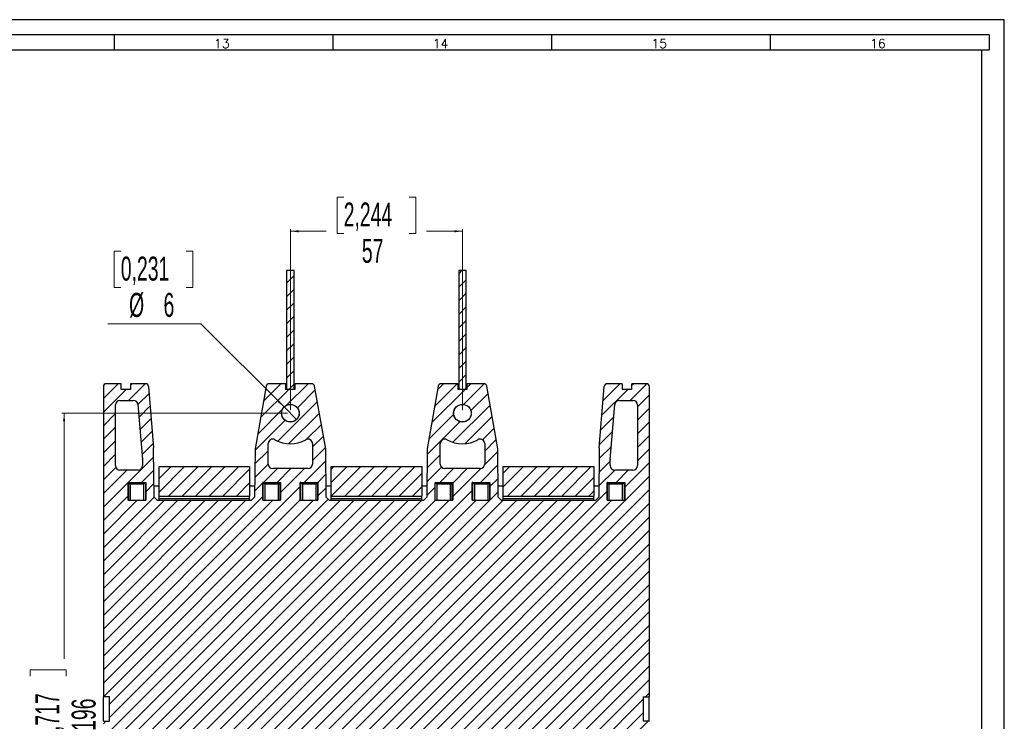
# Model space of a CAD drawing. Header units: millimetres. Extents: x 0 to 1189, y 0 to 841.
# Tile 21 of 21: x 863 to 1189, y 609 to 841. Entities that reach past the tile are written whole.
import ezdxf

# ---------------------------------------------------------------- set-up
doc = ezdxf.new("R2010")
doc.units = ezdxf.units.MM
doc.layers.add('FORMATO', color=7, linetype='Continuous')
doc.styles.add('SLDTEXTSTYLE0', font='ROMANS')
doc.styles.add('SLDTEXTSTYLE1', font='TXT', dxfattribs={"width": 0.605})
doc.dimstyles.new('SLDDIMSTYLE0', dxfattribs={"dimtxt": 7.704956, "dimasz": 2.7, "dimexe": 0, "dimexo": 0.0625, "dimgap": 1.926239, "dimtad": 0, "dimdec": 0, "dimrnd": 1e-09, "dimzin": 12, "dimdsep": 46, "dimtxsty": 'SLDTEXTSTYLE1', "dimsah": 1, "dimcen": 0.09, "dimadec": 0, "dimazin": 3, "dimtfac": 1, "dimtdec": 3, "dimtofl": 0, "dimtmove": 0, "dimatfit": 3, "dimfxl": 0, "dimfrac": 2, "dimtolj": 1, "dimtzin": 12, "dimarcsym": 0})
doc.dimstyles.new('SLDDIMSTYLE3', dxfattribs={"dimtxt": 7.704956, "dimasz": 2.7, "dimexe": 0, "dimexo": 0.0625, "dimgap": 1.926239, "dimtad": 0, "dimtih": 1, "dimtoh": 1, "dimdec": 0, "dimrnd": 1e-09, "dimzin": 12, "dimdsep": 46, "dimtxsty": 'SLDTEXTSTYLE1', "dimblk1": 'NONE', "dimsah": 1, "dimcen": 0, "dimadec": 0, "dimazin": 3, "dimtfac": 1, "dimtdec": 3, "dimtmove": 0, "dimatfit": 3, "dimldrblk": 'NONE', "dimfxl": 0, "dimfrac": 2, "dimtolj": 1, "dimtzin": 12, "dimarcsym": 0})

# ---------------------------------------------------------------- blocks, each defined once
blk = doc.blocks.new('_D_9')
at = {"color": 7, "linetype": 'Continuous', "lineweight": 18}
for p, q in [((970.2, 782.2), (968.02, 782.2)), ((968.02, 782.2), (968.02, 770.2)), ((991.89, 782.2), (994.06, 782.2)), ((994.06, 782.2), (994.06, 770.2)), ((952.54, 711.64), (952.54, 771.66)), ((952.54, 770.91), (964.41, 770.91)), ((968.02, 770.2), (970.2, 770.2)), ((994.06, 770.2), (991.89, 770.2)), ((1009.54, 770.91), (997.68, 770.91)), ((1009.54, 711.64), (1009.54, 771.66))]:
    blk.add_line(p, q, dxfattribs=at)
for points in [[(952.54, 770.91), (955.24, 770.56), (955.24, 771.26)], [(1009.54, 770.91), (1006.84, 771.26), (1006.84, 770.56)]]:
    blk.add_solid(points, dxfattribs=at)
at = {"color": 7, "linetype": 'Continuous', "lineweight": 18, "char_height": 7.937, "attachment_point": 1, "style": 'SLDTEXTSTYLE1'}
for s, insert in [('2,244', (970.2, 780.44)), ('57', (976.22, 768.4))]:
    blk.add_mtext(s, dxfattribs=dict(at, insert=insert))
blk = doc.blocks.new('_D_10')
at = {"color": 7, "linetype": 'Continuous', "lineweight": 18}
for p, q in [((951.54, 710.64), (876.85, 710.64)), ((877.6, 710.64), (877.6, 629.28)), ((866.31, 623.49), (866.31, 625.66)), ((866.31, 625.66), (878.3, 625.66)), ((878.3, 625.66), (878.3, 623.49)), ((866.31, 601.79), (866.31, 599.62)), ((878.3, 599.62), (878.3, 601.79)), ((866.31, 599.62), (878.3, 599.62)), ((877.6, 514.64), (877.6, 596)), ((951.54, 514.64), (876.85, 514.64))]:
    blk.add_line(p, q, dxfattribs=at)
for points in [[(877.6, 710.64), (877.25, 707.94), (877.95, 707.94)], [(877.6, 514.64), (877.95, 517.34), (877.25, 517.34)]]:
    blk.add_solid(points, dxfattribs=at)
at = {"color": 7, "linetype": 'Continuous', "lineweight": 18, "char_height": 7.937, "attachment_point": 1, "rotation": 90, "style": 'SLDTEXTSTYLE1'}
for s, insert in [('7,717', (868.07, 601.79)), ('196', (880.1, 605.41))]:
    blk.add_mtext(s, dxfattribs=dict(at, insert=insert))
blk = doc.blocks.new('_D_11')
at = {"color": 7, "linetype": 'Continuous', "lineweight": 18}
for p, q in [((896.38, 764.28), (894.21, 764.28)), ((894.21, 764.28), (894.21, 752.29)), ((918.08, 764.28), (920.25, 764.28)), ((920.25, 764.28), (920.25, 752.29)), ((894.21, 752.29), (896.38, 752.29)), ((920.25, 752.29), (918.08, 752.29)), ((922.92, 740.26), (892.04, 740.26)), ((950.47, 712.71), (922.92, 740.26)), ((954.62, 708.56), (950.47, 712.71))]:
    blk.add_line(p, q, dxfattribs=at)
blk.add_solid([(950.47, 712.71), (948.81, 714.87), (948.31, 714.37)], dxfattribs=at)
at = {"color": 7, "linetype": 'Continuous', "lineweight": 18, "attachment_point": 1, "style": 'SLDTEXTSTYLE1'}
for s, insert, char_height in [('0,231', (896.38, 762.52), 7.937), ('%%c', (899.12, 750.49), 7.937), ('6', (910.52, 750.49), 7.94)]:
    blk.add_mtext(s, dxfattribs=dict(at, insert=insert, char_height=char_height))
blk = doc.blocks.new('_NONE')

msp = doc.modelspace()

# ---------------------------------------------------------------- hatches: boundary and pattern name
at = {"linetype": 'Continuous', "lineweight": 18}
h = msp.add_hatch(dxfattribs=at)
h.set_pattern_fill('ANSI31', style=0)
h.paths.add_polyline_path([(953.793, 757.91), (951.293, 757.91), (951.293, 718.609), (953.793, 718.609)], flags=0)
h = msp.add_hatch(dxfattribs=at)
h.set_pattern_fill('ANSI31', style=0)
h.paths.add_polyline_path([(1010.793, 757.91), (1008.293, 757.91), (1008.293, 718.609), (1010.793, 718.609)], flags=0)
h = msp.add_hatch(dxfattribs=at)
h.set_pattern_fill('ANSI31', style=0)
edge = h.paths.add_edge_path(flags=0)
edge.add_line((1008.093, 718.538), (1008.093, 720.109))
edge.add_ellipse((1007.793, 720.109), major_axis=(0, -0.3), ratio=0.9999905, start_angle=90, end_angle=180)
edge.add_line((1007.793, 720.409), (1002.49, 720.409))
edge.add_ellipse((1002.49, 719.409), major_axis=(0.643, -0.766), ratio=0.9999838, start_angle=140.00046, end_angle=219.99954)
edge.add_line((1001.505, 719.583), (997.852, 698.868))
edge.add_ellipse((998.837, 698.694), major_axis=(0.996, -0.092), ratio=0.9999904, start_angle=175.25004, end_angle=184.74996)
edge.add_line((997.837, 698.703), (997.698, 682.793))
edge.add_line((997.698, 682.793), (996.716, 681.81))
edge.add_line((996.716, 681.81), (965.371, 681.81))
edge.add_line((965.371, 681.81), (964.388, 682.793))
edge.add_line((964.388, 682.793), (964.249, 698.703))
edge.add_ellipse((963.249, 698.694), major_axis=(-0.996, -0.092), ratio=0.9999904, start_angle=175.25004, end_angle=184.74996)
edge.add_line((964.234, 698.868), (960.581, 719.583))
edge.add_ellipse((959.596, 719.409), major_axis=(-0.643, -0.766), ratio=0.9999838, start_angle=140.00046, end_angle=219.99954)
edge.add_line((959.596, 720.409), (954.293, 720.409))
edge.add_ellipse((954.293, 720.109), major_axis=(0, -0.3), ratio=0.9999905, start_angle=180, end_angle=270)
edge.add_line((953.993, 720.109), (953.993, 718.538))
edge.add_line((953.993, 718.538), (951.093, 718.538))
edge.add_line((951.093, 718.538), (951.093, 720.109))
edge.add_ellipse((950.793, 720.109), major_axis=(0, -0.3), ratio=0.9999905, start_angle=90, end_angle=180)
edge.add_line((950.793, 720.409), (945.49, 720.409))
edge.add_ellipse((945.49, 719.409), major_axis=(0.643, -0.766), ratio=0.9999838, start_angle=140.00046, end_angle=219.99954)
edge.add_line((944.505, 719.583), (940.852, 698.868))
edge.add_ellipse((941.837, 698.694), major_axis=(0.996, -0.092), ratio=0.9999904, start_angle=175.25004, end_angle=184.74996)
edge.add_line((940.837, 698.703), (940.698, 682.793))
edge.add_line((940.698, 682.793), (939.716, 681.81))
edge.add_line((939.716, 681.81), (908.371, 681.81))
edge.add_line((908.371, 681.81), (907.388, 682.793))
edge.add_line((907.388, 682.793), (907.251, 698.418))
edge.add_ellipse((897.252, 698.33), major_axis=(-9.99, -0.441), ratio=0.9999905, start_angle=177.9727, end_angle=182.0273)
edge.add_line((907.22, 699.125), (905.598, 719.489))
edge.add_ellipse((904.601, 719.409), major_axis=(-0.678, -0.735), ratio=0.9999824, start_angle=137.27782, end_angle=222.72218)
edge.add_line((904.601, 720.409), (899.843, 720.409))
edge.add_ellipse((899.843, 720.109), major_axis=(0, -0.3), ratio=0.9999905, start_angle=180, end_angle=270)
edge.add_line((899.543, 720.109), (899.543, 718.538))
edge.add_line((899.543, 718.538), (896.543, 718.538))
edge.add_line((896.543, 718.538), (896.543, 720.109))
edge.add_ellipse((896.243, 720.109), major_axis=(0, -0.3), ratio=0.9999905, start_angle=90, end_angle=180)
edge.add_line((896.243, 720.409), (891.599, 720.409))
edge.add_ellipse((891.599, 719.409), major_axis=(-0.848, 0.53), ratio=0.9999661, start_angle=302.006, end_angle=392.00426)
edge.add_line((890.599, 719.409), (890.599, 616.693))
edge.add_line((890.599, 616.693), (892.673, 616.666))
edge.add_line((892.673, 616.666), (892.673, 608.609))
edge.add_line((892.673, 608.609), (890.599, 608.582))
edge.add_line((890.599, 608.582), (890.599, 505.866))
edge.add_ellipse((891.599, 505.866), major_axis=(-0.848, -0.53), ratio=0.9999661, start_angle=327.99574, end_angle=417.994)
edge.add_line((891.599, 504.866), (896.243, 504.866))
edge.add_ellipse((896.243, 505.166), major_axis=(0, 0.3), ratio=0.9999905, start_angle=180, end_angle=270)
edge.add_line((896.543, 505.166), (896.543, 506.738))
edge.add_line((896.543, 506.738), (899.543, 506.738))
edge.add_line((899.543, 506.738), (899.543, 505.166))
edge.add_ellipse((899.843, 505.166), major_axis=(0, 0.3), ratio=0.9999905, start_angle=90, end_angle=180)
edge.add_line((899.843, 504.866), (904.601, 504.866))
edge.add_ellipse((904.601, 505.866), major_axis=(-0.678, 0.735), ratio=0.9999824, start_angle=137.27782, end_angle=222.72218)
edge.add_line((905.598, 505.786), (907.22, 526.151))
edge.add_ellipse((897.252, 526.945), major_axis=(-9.99, 0.441), ratio=0.9999905, start_angle=177.9727, end_angle=182.0273)
edge.add_line((907.251, 526.858), (907.388, 542.482))
edge.add_line((907.388, 542.482), (908.447, 543.542))
edge.add_line((908.447, 543.542), (908.448, 543.583))
edge.add_line((908.448, 543.583), (939.639, 543.583))
edge.add_line((939.639, 543.583), (939.639, 543.542))
edge.add_line((939.639, 543.542), (940.698, 542.482))
edge.add_line((940.698, 542.482), (940.837, 526.572))
edge.add_ellipse((941.837, 526.581), major_axis=(0.996, 0.092), ratio=0.9999904, start_angle=175.25004, end_angle=184.74996)
edge.add_line((940.852, 526.407), (944.505, 505.692))
edge.add_ellipse((945.49, 505.866), major_axis=(0.643, 0.766), ratio=0.9999838, start_angle=140.00046, end_angle=219.99954)
edge.add_line((945.49, 504.866), (950.793, 504.866))
edge.add_ellipse((950.793, 505.166), major_axis=(0, 0.3), ratio=0.9999905, start_angle=180, end_angle=270)
edge.add_line((951.093, 505.166), (951.093, 506.738))
edge.add_line((951.093, 506.738), (953.993, 506.738))
edge.add_line((953.993, 506.738), (953.993, 505.166))
edge.add_ellipse((954.293, 505.166), major_axis=(0, 0.3), ratio=0.9999905, start_angle=90, end_angle=180)
edge.add_line((954.293, 504.866), (959.596, 504.866))
edge.add_ellipse((959.596, 505.866), major_axis=(-0.643, 0.766), ratio=0.9999838, start_angle=140.00046, end_angle=219.99954)
edge.add_line((960.581, 505.692), (964.234, 526.407))
edge.add_ellipse((963.249, 526.581), major_axis=(-0.996, 0.092), ratio=0.9999904, start_angle=175.25004, end_angle=184.74996)
edge.add_line((964.249, 526.572), (964.388, 542.482))
edge.add_line((964.388, 542.482), (965.447, 543.542))
edge.add_line((965.447, 543.542), (965.448, 543.583))
edge.add_line((965.448, 543.583), (996.639, 543.583))
edge.add_line((996.639, 543.583), (996.639, 543.542))
edge.add_line((996.639, 543.542), (997.698, 542.482))
edge.add_line((997.698, 542.482), (997.837, 526.572))
edge.add_ellipse((998.837, 526.581), major_axis=(0.996, 0.092), ratio=0.9999904, start_angle=175.25004, end_angle=184.74996)
edge.add_line((997.852, 526.407), (1001.505, 505.692))
edge.add_ellipse((1002.49, 505.866), major_axis=(0.643, 0.766), ratio=0.9999838, start_angle=140.00046, end_angle=219.99954)
edge.add_line((1002.49, 504.866), (1007.793, 504.866))
edge.add_ellipse((1007.793, 505.166), major_axis=(0, 0.3), ratio=0.9999905, start_angle=180, end_angle=270)
edge.add_line((1008.093, 505.166), (1008.093, 506.738))
edge.add_line((1008.093, 506.738), (1010.993, 506.738))
edge.add_line((1010.993, 506.738), (1010.993, 505.166))
edge.add_ellipse((1011.293, 505.166), major_axis=(0, 0.3), ratio=0.9999905, start_angle=90, end_angle=180)
edge.add_line((1011.293, 504.866), (1016.596, 504.866))
edge.add_ellipse((1016.596, 505.866), major_axis=(-0.643, 0.766), ratio=0.9999838, start_angle=140.00046, end_angle=219.99954)
edge.add_line((1017.581, 505.692), (1021.234, 526.407))
edge.add_ellipse((1020.249, 526.581), major_axis=(-0.996, 0.092), ratio=0.9999904, start_angle=175.25004, end_angle=184.74996)
edge.add_line((1021.249, 526.572), (1021.388, 542.482))
edge.add_line((1021.388, 542.482), (1022.447, 543.542))
edge.add_line((1022.447, 543.542), (1022.448, 543.583))
edge.add_line((1022.448, 543.583), (1053.639, 543.583))
edge.add_line((1053.639, 543.583), (1053.639, 543.542))
edge.add_line((1053.639, 543.542), (1054.698, 542.482))
edge.add_line((1054.698, 542.482), (1054.835, 526.858))
edge.add_ellipse((1064.834, 526.945), major_axis=(9.99, 0.441), ratio=0.9999905, start_angle=177.9727, end_angle=182.0273)
edge.add_line((1054.866, 526.151), (1056.488, 505.786))
edge.add_ellipse((1057.485, 505.866), major_axis=(0.678, 0.735), ratio=0.9999824, start_angle=137.27782, end_angle=222.72218)
edge.add_line((1057.485, 504.866), (1062.243, 504.866))
edge.add_ellipse((1062.243, 505.166), major_axis=(0, 0.3), ratio=0.9999905, start_angle=180, end_angle=270)
edge.add_line((1062.543, 505.166), (1062.543, 506.738))
edge.add_line((1062.543, 506.738), (1065.543, 506.738))
edge.add_line((1065.543, 506.738), (1065.543, 505.166))
edge.add_ellipse((1065.843, 505.166), major_axis=(0, 0.3), ratio=0.9999905, start_angle=90, end_angle=180)
edge.add_line((1065.843, 504.866), (1070.487, 504.866))
edge.add_ellipse((1070.487, 505.866), major_axis=(0.848, -0.53), ratio=0.9999661, start_angle=302.006, end_angle=392.00426)
edge.add_line((1071.487, 505.866), (1071.487, 608.582))
edge.add_line((1071.487, 608.582), (1069.413, 608.609))
edge.add_line((1069.413, 608.609), (1069.413, 616.666))
edge.add_line((1069.413, 616.666), (1071.487, 616.693))
edge.add_line((1071.487, 616.693), (1071.487, 719.409))
edge.add_ellipse((1070.487, 719.409), major_axis=(0.848, 0.53), ratio=0.9999661, start_angle=327.99574, end_angle=417.994)
edge.add_line((1070.487, 720.409), (1065.843, 720.409))
edge.add_ellipse((1065.843, 720.109), major_axis=(0, -0.3), ratio=0.9999905, start_angle=180, end_angle=270)
edge.add_line((1065.543, 720.109), (1065.543, 718.538))
edge.add_line((1065.543, 718.538), (1062.543, 718.538))
edge.add_line((1062.543, 718.538), (1062.543, 720.109))
edge.add_ellipse((1062.243, 720.109), major_axis=(0, -0.3), ratio=0.9999905, start_angle=90, end_angle=180)
edge.add_line((1062.243, 720.409), (1057.485, 720.409))
edge.add_ellipse((1057.485, 719.409), major_axis=(0.678, -0.735), ratio=0.9999824, start_angle=137.27782, end_angle=222.72218)
edge.add_line((1056.488, 719.489), (1054.866, 699.125))
edge.add_ellipse((1064.834, 698.33), major_axis=(9.99, -0.441), ratio=0.9999905, start_angle=177.9727, end_angle=182.0273)
edge.add_line((1054.835, 698.418), (1054.698, 682.793))
edge.add_line((1054.698, 682.793), (1053.716, 681.81))
edge.add_line((1053.716, 681.81), (1022.371, 681.81))
edge.add_line((1022.371, 681.81), (1021.388, 682.793))
edge.add_line((1021.388, 682.793), (1021.249, 698.703))
edge.add_ellipse((1020.249, 698.694), major_axis=(-0.996, -0.092), ratio=0.9999904, start_angle=175.25004, end_angle=184.74996)
edge.add_line((1021.234, 698.868), (1017.581, 719.583))
edge.add_ellipse((1016.596, 719.409), major_axis=(-0.643, -0.766), ratio=0.9999838, start_angle=140.00046, end_angle=219.99954)
edge.add_line((1016.596, 720.409), (1011.293, 720.409))
edge.add_ellipse((1011.293, 720.109), major_axis=(0, -0.3), ratio=0.9999905, start_angle=180, end_angle=270)
edge.add_line((1010.993, 720.109), (1010.993, 718.538))
edge.add_line((1010.993, 718.538), (1008.093, 718.538))
edge = h.paths.add_edge_path(flags=0)
edge.add_ellipse((1003.692, 531.488), major_axis=(1.061, -1.061), ratio=0.999981, start_angle=135.00055, end_angle=224.99945, ccw=False)
edge.add_line((1003.692, 532.988), (1015.394, 532.988))
edge.add_ellipse((1015.394, 531.488), major_axis=(-1.061, -1.061), ratio=0.999981, start_angle=135.00055, end_angle=224.99945, ccw=False)
edge.add_line((1016.894, 531.488), (1016.894, 524.711))
edge.add_spline(control_points=[(1016.894, 524.711), (1016.894, 524.543), (1016.865, 524.373), (1016.809, 524.214), (1016.754, 524.056), (1016.67, 523.905), (1016.565, 523.774), (1016.46, 523.643), (1016.331, 523.528), (1016.189, 523.439), (1016.047, 523.35), (1015.887, 523.284), (1015.723, 523.248), (1015.559, 523.211), (1015.387, 523.202), (1015.22, 523.221), (1015.053, 523.241), (1014.888, 523.289), (1014.737, 523.363), (1014.704, 523.378), (1014.672, 523.396), (1014.641, 523.414)], knot_values=[0, 0, 0, 0, 0.0005037, 0.0005037, 0.0005037, 0.0010073, 0.0010073, 0.0010073, 0.001511, 0.001511, 0.001511, 0.0020146, 0.0020146, 0.0020146, 0.0025183, 0.0025183, 0.0025183, 0.0030219, 0.0030219, 0.0030219, 0.0031296, 0.0031296, 0.0031296, 0.0031296], weights=[1, 1, 1, 1, 1, 1, 1, 1, 1, 1, 1, 1, 1, 1, 1, 1, 1, 1, 1, 1, 1, 1], degree=3, periodic=0)
edge.add_arc((1009.543, 514.638), 10.149, 59.85118, 120.14882)
edge.add_spline(control_points=[(1004.446, 523.414), (1004.301, 523.33), (1004.139, 523.269), (1003.974, 523.238), (1003.809, 523.206), (1003.636, 523.203), (1003.47, 523.228), (1003.304, 523.252), (1003.14, 523.306), (1002.992, 523.385), (1002.843, 523.463), (1002.706, 523.568), (1002.592, 523.691), (1002.478, 523.814), (1002.384, 523.959), (1002.317, 524.113), (1002.25, 524.267), (1002.209, 524.434), (1002.196, 524.602), (1002.194, 524.638), (1002.192, 524.675), (1002.192, 524.711)], knot_values=[0, 0, 0, 0, 0.0005037, 0.0005037, 0.0005037, 0.0010073, 0.0010073, 0.0010073, 0.001511, 0.001511, 0.001511, 0.0020146, 0.0020146, 0.0020146, 0.0025183, 0.0025183, 0.0025183, 0.0030219, 0.0030219, 0.0030219, 0.0031296, 0.0031296, 0.0031296, 0.0031296], weights=[1, 1, 1, 1, 1, 1, 1, 1, 1, 1, 1, 1, 1, 1, 1, 1, 1, 1, 1, 1, 1, 1], degree=3, periodic=0)
edge.add_line((1002.192, 524.711), (1002.192, 531.488))
edge = h.paths.add_edge_path(flags=0)
edge.add_ellipse((1015.394, 693.787), major_axis=(-1.061, 1.061), ratio=0.999981, start_angle=135.00055, end_angle=224.99945, ccw=False)
edge.add_line((1015.394, 692.287), (1003.692, 692.287))
edge.add_ellipse((1003.692, 693.787), major_axis=(1.061, 1.061), ratio=0.999981, start_angle=135.00055, end_angle=224.99945, ccw=False)
edge.add_line((1002.192, 693.787), (1002.192, 700.564))
edge.add_spline(control_points=[(1002.192, 700.564), (1002.192, 700.732), (1002.221, 700.902), (1002.277, 701.061), (1002.332, 701.219), (1002.416, 701.37), (1002.521, 701.501), (1002.626, 701.632), (1002.755, 701.747), (1002.897, 701.836), (1003.04, 701.925), (1003.199, 701.991), (1003.363, 702.028), (1003.527, 702.065), (1003.699, 702.074), (1003.866, 702.054), (1004.033, 702.035), (1004.198, 701.986), (1004.349, 701.913), (1004.382, 701.897), (1004.414, 701.88), (1004.446, 701.861)], knot_values=[0, 0, 0, 0, 0.0005037, 0.0005037, 0.0005037, 0.0010073, 0.0010073, 0.0010073, 0.001511, 0.001511, 0.001511, 0.0020146, 0.0020146, 0.0020146, 0.0025183, 0.0025183, 0.0025183, 0.0030219, 0.0030219, 0.0030219, 0.0031296, 0.0031296, 0.0031296, 0.0031296], weights=[1, 1, 1, 1, 1, 1, 1, 1, 1, 1, 1, 1, 1, 1, 1, 1, 1, 1, 1, 1, 1, 1], degree=3, periodic=0)
edge.add_arc((1009.543, 710.638), 10.149, 239.85118, 300.14882)
edge.add_spline(control_points=[(1014.641, 701.861), (1014.786, 701.946), (1014.947, 702.006), (1015.112, 702.038), (1015.277, 702.069), (1015.45, 702.073), (1015.616, 702.048), (1015.782, 702.023), (1015.946, 701.969), (1016.094, 701.891), (1016.243, 701.812), (1016.38, 701.707), (1016.494, 701.584), (1016.608, 701.461), (1016.703, 701.316), (1016.769, 701.162), (1016.836, 701.008), (1016.878, 700.841), (1016.89, 700.673), (1016.893, 700.637), (1016.894, 700.601), (1016.894, 700.564)], knot_values=[0, 0, 0, 0, 0.0005037, 0.0005037, 0.0005037, 0.0010073, 0.0010073, 0.0010073, 0.001511, 0.001511, 0.001511, 0.0020146, 0.0020146, 0.0020146, 0.0025183, 0.0025183, 0.0025183, 0.0030219, 0.0030219, 0.0030219, 0.0031296, 0.0031296, 0.0031296, 0.0031296], weights=[1, 1, 1, 1, 1, 1, 1, 1, 1, 1, 1, 1, 1, 1, 1, 1, 1, 1, 1, 1, 1, 1], degree=3, periodic=0)
edge.add_line((1016.894, 700.564), (1016.894, 693.787))
edge = h.paths.add_edge_path(flags=0)
edge.add_line((896.092, 533.488), (902.094, 533.488))
edge.add_ellipse((902.094, 531.988), major_axis=(-1.061, -1.061), ratio=0.999981, start_angle=135.00055, end_angle=224.99945, ccw=False)
edge.add_line((903.594, 531.988), (903.594, 530.047))
edge.add_ellipse((902.094, 530.047), major_axis=(-1.499, 0.063), ratio=0.9999905, start_angle=177.6062, end_angle=182.3938, ccw=False)
edge.add_line((903.589, 529.922), (902.068, 511.762))
edge.add_ellipse((900.573, 511.887), major_axis=(-1.015, 1.104), ratio=0.9999824, start_angle=137.39433, end_angle=222.60567, ccw=False)
edge.add_line((900.573, 510.387), (896.092, 510.387))
edge.add_ellipse((896.092, 511.887), major_axis=(1.061, 1.061), ratio=0.999981, start_angle=135.00055, end_angle=224.99945, ccw=False)
edge.add_line((894.592, 511.887), (894.592, 531.988))
edge.add_ellipse((896.092, 531.988), major_axis=(1.061, -1.061), ratio=0.999981, start_angle=135.00055, end_angle=224.99945, ccw=False)
edge = h.paths.add_edge_path(flags=0)
edge.add_ellipse((1059.992, 693.287), major_axis=(1.061, 1.061), ratio=0.999981, start_angle=135.00055, end_angle=224.99945, ccw=False)
edge.add_line((1058.492, 693.287), (1058.492, 695.228))
edge.add_ellipse((1059.992, 695.228), major_axis=(1.499, -0.063), ratio=0.9999905, start_angle=177.6062, end_angle=182.3938, ccw=False)
edge.add_line((1058.498, 695.354), (1060.019, 713.514))
edge.add_ellipse((1061.513, 713.388), major_axis=(1.015, -1.104), ratio=0.9999824, start_angle=137.39433, end_angle=222.60567, ccw=False)
edge.add_line((1061.513, 714.888), (1065.994, 714.888))
edge.add_ellipse((1065.994, 713.388), major_axis=(-1.061, -1.061), ratio=0.999981, start_angle=135.00055, end_angle=224.99945, ccw=False)
edge.add_line((1067.494, 713.388), (1067.494, 693.287))
edge.add_ellipse((1065.994, 693.287), major_axis=(-1.061, 1.061), ratio=0.999981, start_angle=135.00055, end_angle=224.99945, ccw=False)
edge.add_line((1065.994, 691.787), (1059.992, 691.787))
h.paths.add_polyline_path([(1063.295, 543.583), (1063.295, 537.561), (1057.466, 537.561), (1057.466, 543.583)], flags=0)
h.paths.add_polyline_path([(1018.62, 543.583), (1018.62, 537.561), (1012.792, 537.561), (1012.792, 543.583)], flags=0)
h.paths.add_polyline_path([(1012.792, 681.81), (1012.792, 687.714), (1018.62, 687.714), (1018.62, 681.81)], flags=0)
h.paths.add_polyline_path([(1057.466, 681.81), (1057.466, 687.714), (1063.295, 687.714), (1063.295, 681.81)], flags=0)
h.paths.add_polyline_path([(1006.295, 543.583), (1006.295, 537.561), (1000.466, 537.561), (1000.466, 543.583)], flags=0)
h.paths.add_polyline_path([(961.62, 543.583), (961.62, 537.561), (955.792, 537.561), (955.792, 543.583)], flags=0)
h.paths.add_polyline_path([(955.792, 681.81), (955.792, 687.714), (961.62, 687.714), (961.62, 681.81)], flags=0)
h.paths.add_polyline_path([(1000.466, 681.81), (1000.466, 687.714), (1006.295, 687.714), (1006.295, 681.81)], flags=0)
h.paths.add_polyline_path([(949.295, 543.583), (949.295, 537.561), (943.466, 537.561), (943.466, 543.583)], flags=0)
h.paths.add_polyline_path([(904.62, 543.583), (904.62, 537.561), (898.792, 537.561), (898.792, 543.583)], flags=0)
h.paths.add_polyline_path([(898.792, 681.81), (898.792, 687.714), (904.62, 687.714), (904.62, 681.81)], flags=0)
h.paths.add_polyline_path([(943.466, 681.81), (943.466, 687.714), (949.295, 687.714), (949.295, 681.81)], flags=0)
edge = h.paths.add_edge_path(flags=0)
edge.add_line((1058.492, 530.047), (1058.492, 531.988))
edge.add_ellipse((1059.992, 531.988), major_axis=(1.061, -1.061), ratio=0.999981, start_angle=135.00055, end_angle=224.99945, ccw=False)
edge.add_line((1059.992, 533.488), (1065.994, 533.488))
edge.add_ellipse((1065.994, 531.988), major_axis=(-1.061, -1.061), ratio=0.999981, start_angle=135.00055, end_angle=224.99945, ccw=False)
edge.add_line((1067.494, 531.988), (1067.494, 511.887))
edge.add_ellipse((1065.994, 511.887), major_axis=(-1.061, 1.061), ratio=0.999981, start_angle=135.00055, end_angle=224.99945, ccw=False)
edge.add_line((1065.994, 510.387), (1061.513, 510.387))
edge.add_ellipse((1061.513, 511.887), major_axis=(1.015, 1.104), ratio=0.9999824, start_angle=137.39433, end_angle=222.60567, ccw=False)
edge.add_line((1060.019, 511.762), (1058.498, 529.922))
edge.add_ellipse((1059.992, 530.047), major_axis=(1.499, 0.063), ratio=0.9999905, start_angle=177.6062, end_angle=182.3938, ccw=False)
edge = h.paths.add_edge_path(flags=0)
edge.add_line((903.594, 695.228), (903.594, 693.287))
edge.add_ellipse((902.094, 693.287), major_axis=(-1.061, 1.061), ratio=0.999981, start_angle=135.00055, end_angle=224.99945, ccw=False)
edge.add_line((902.094, 691.787), (896.092, 691.787))
edge.add_ellipse((896.092, 693.287), major_axis=(1.061, 1.061), ratio=0.999981, start_angle=135.00055, end_angle=224.99945, ccw=False)
edge.add_line((894.592, 693.287), (894.592, 713.388))
edge.add_ellipse((896.092, 713.388), major_axis=(1.061, -1.061), ratio=0.999981, start_angle=135.00055, end_angle=224.99945, ccw=False)
edge.add_line((896.092, 714.888), (900.573, 714.888))
edge.add_ellipse((900.573, 713.388), major_axis=(-1.015, -1.104), ratio=0.9999824, start_angle=137.39433, end_angle=222.60567, ccw=False)
edge.add_line((902.068, 713.514), (903.589, 695.354))
edge.add_ellipse((902.094, 695.228), major_axis=(-1.499, -0.063), ratio=0.9999905, start_angle=177.6062, end_angle=182.3938, ccw=False)
edge = h.paths.add_edge_path(flags=0)
edge.add_ellipse((958.394, 693.787), major_axis=(-1.061, 1.061), ratio=0.999981, start_angle=135.00055, end_angle=224.99945, ccw=False)
edge.add_line((958.394, 692.287), (946.692, 692.287))
edge.add_ellipse((946.692, 693.787), major_axis=(1.061, 1.061), ratio=0.999981, start_angle=135.00055, end_angle=224.99945, ccw=False)
edge.add_line((945.192, 693.787), (945.192, 700.564))
edge.add_spline(control_points=[(945.192, 700.564), (945.192, 700.732), (945.221, 700.902), (945.277, 701.061), (945.332, 701.219), (945.416, 701.37), (945.521, 701.501), (945.626, 701.632), (945.755, 701.747), (945.897, 701.836), (946.04, 701.925), (946.199, 701.991), (946.363, 702.028), (946.527, 702.065), (946.699, 702.074), (946.866, 702.054), (947.033, 702.035), (947.198, 701.986), (947.349, 701.913), (947.382, 701.897), (947.414, 701.88), (947.446, 701.861)], knot_values=[0, 0, 0, 0, 0.0005037, 0.0005037, 0.0005037, 0.0010073, 0.0010073, 0.0010073, 0.001511, 0.001511, 0.001511, 0.0020146, 0.0020146, 0.0020146, 0.0025183, 0.0025183, 0.0025183, 0.0030219, 0.0030219, 0.0030219, 0.0031296, 0.0031296, 0.0031296, 0.0031296], weights=[1, 1, 1, 1, 1, 1, 1, 1, 1, 1, 1, 1, 1, 1, 1, 1, 1, 1, 1, 1, 1, 1], degree=3, periodic=0)
edge.add_arc((952.543, 710.638), 10.149, 239.85118, 300.14882)
edge.add_spline(control_points=[(957.641, 701.861), (957.786, 701.946), (957.947, 702.006), (958.112, 702.038), (958.277, 702.069), (958.45, 702.073), (958.616, 702.048), (958.782, 702.023), (958.946, 701.969), (959.094, 701.891), (959.243, 701.812), (959.38, 701.707), (959.494, 701.584), (959.608, 701.461), (959.703, 701.316), (959.769, 701.162), (959.836, 701.008), (959.878, 700.841), (959.89, 700.673), (959.893, 700.637), (959.894, 700.601), (959.894, 700.564)], knot_values=[0, 0, 0, 0, 0.0005037, 0.0005037, 0.0005037, 0.0010073, 0.0010073, 0.0010073, 0.001511, 0.001511, 0.001511, 0.0020146, 0.0020146, 0.0020146, 0.0025183, 0.0025183, 0.0025183, 0.0030219, 0.0030219, 0.0030219, 0.0031296, 0.0031296, 0.0031296, 0.0031296], weights=[1, 1, 1, 1, 1, 1, 1, 1, 1, 1, 1, 1, 1, 1, 1, 1, 1, 1, 1, 1, 1, 1], degree=3, periodic=0)
edge.add_line((959.894, 700.564), (959.894, 693.787))
edge = h.paths.add_edge_path(flags=0)
edge.add_ellipse((946.692, 531.488), major_axis=(1.061, -1.061), ratio=0.999981, start_angle=135.00055, end_angle=224.99945, ccw=False)
edge.add_line((946.692, 532.988), (958.394, 532.988))
edge.add_ellipse((958.394, 531.488), major_axis=(-1.061, -1.061), ratio=0.999981, start_angle=135.00055, end_angle=224.99945, ccw=False)
edge.add_line((959.894, 531.488), (959.894, 524.711))
edge.add_spline(control_points=[(959.894, 524.711), (959.894, 524.543), (959.865, 524.373), (959.809, 524.214), (959.754, 524.056), (959.67, 523.905), (959.565, 523.774), (959.46, 523.643), (959.331, 523.528), (959.189, 523.439), (959.047, 523.35), (958.887, 523.284), (958.723, 523.248), (958.559, 523.211), (958.387, 523.202), (958.22, 523.221), (958.053, 523.241), (957.888, 523.289), (957.737, 523.363), (957.704, 523.378), (957.672, 523.396), (957.641, 523.414)], knot_values=[0, 0, 0, 0, 0.0005037, 0.0005037, 0.0005037, 0.0010073, 0.0010073, 0.0010073, 0.001511, 0.001511, 0.001511, 0.0020146, 0.0020146, 0.0020146, 0.0025183, 0.0025183, 0.0025183, 0.0030219, 0.0030219, 0.0030219, 0.0031296, 0.0031296, 0.0031296, 0.0031296], weights=[1, 1, 1, 1, 1, 1, 1, 1, 1, 1, 1, 1, 1, 1, 1, 1, 1, 1, 1, 1, 1, 1], degree=3, periodic=0)
edge.add_arc((952.543, 514.638), 10.149, 59.85118, 120.14882)
edge.add_spline(control_points=[(947.446, 523.414), (947.301, 523.33), (947.139, 523.269), (946.974, 523.238), (946.809, 523.206), (946.636, 523.203), (946.47, 523.228), (946.304, 523.252), (946.14, 523.306), (945.992, 523.385), (945.843, 523.463), (945.706, 523.568), (945.592, 523.691), (945.478, 523.814), (945.384, 523.959), (945.317, 524.113), (945.25, 524.267), (945.209, 524.434), (945.196, 524.602), (945.194, 524.638), (945.192, 524.675), (945.192, 524.711)], knot_values=[0, 0, 0, 0, 0.0005037, 0.0005037, 0.0005037, 0.0010073, 0.0010073, 0.0010073, 0.001511, 0.001511, 0.001511, 0.0020146, 0.0020146, 0.0020146, 0.0025183, 0.0025183, 0.0025183, 0.0030219, 0.0030219, 0.0030219, 0.0031296, 0.0031296, 0.0031296, 0.0031296], weights=[1, 1, 1, 1, 1, 1, 1, 1, 1, 1, 1, 1, 1, 1, 1, 1, 1, 1, 1, 1, 1, 1], degree=3, periodic=0)
edge.add_line((945.192, 524.711), (945.192, 531.488))
edge = h.paths.add_edge_path(flags=0)
edge.add_arc((1009.543, 710.638), 2.933, 0, 360)
edge = h.paths.add_edge_path(flags=0)
edge.add_arc((952.543, 710.638), 2.933, 0, 360)
edge = h.paths.add_edge_path(flags=0)
edge.add_arc((952.543, 514.638), 2.933, 0, 360)
edge = h.paths.add_edge_path(flags=0)
edge.add_arc((1009.543, 514.638), 2.933, 0, 360)
h = msp.add_hatch(dxfattribs=at)
h.set_pattern_fill('ANSI31', style=0)
h.paths.add_polyline_path([(909.043, 693.01), (909.043, 683.198), (939.043, 683.198), (939.043, 693.01)], flags=0)
h = msp.add_hatch(dxfattribs=at)
h.set_pattern_fill('ANSI31', style=0)
h.paths.add_polyline_path([(966.043, 693.01), (966.043, 683.198), (996.043, 683.198), (996.043, 693.01)], flags=0)
h = msp.add_hatch(dxfattribs=at)
h.set_pattern_fill('ANSI31', style=0)
h.paths.add_polyline_path([(1023.043, 693.01), (1023.043, 683.198), (1053.043, 683.198), (1053.043, 693.01)], flags=0)

# ---------------------------------------------------------------- linework, layer by layer
at = {"color": 7, "linetype": 'Continuous', "lineweight": 25}
for p, q in [((953.793, 757.91), (951.293, 757.91)), ((951.293, 757.91), (951.293, 718.609)), ((953.793, 718.609), (953.793, 757.91)), ((1008.293, 757.91), (1008.293, 718.609)), ((1010.793, 757.91), (1008.293, 757.91)), ((1010.793, 718.609), (1010.793, 757.91)), ((890.599, 719.409), (890.599, 616.693)), ((896.243, 720.409), (891.599, 720.409)), ((896.543, 718.538), (896.543, 720.109)), ((899.543, 718.538), (896.543, 718.538)), ((899.543, 720.109), (899.543, 718.538)), ((904.601, 720.409), (899.843, 720.409)), ((905.598, 719.489), (907.22, 699.125)), ((944.505, 719.583), (940.852, 698.868)), ((950.793, 720.409), (945.49, 720.409)), ((951.093, 718.538), (951.093, 720.109)), ((953.993, 718.538), (951.093, 718.538)), ((951.293, 718.609), (953.793, 718.609)), ((951.293, 718.585), (951.293, 718.609)), ((951.293, 718.585), (953.793, 718.585)), ((953.793, 718.585), (953.793, 718.609)), ((953.993, 720.109), (953.993, 718.538)), ((959.596, 720.409), (954.293, 720.409)), ((964.234, 698.868), (960.581, 719.583)), ((1001.505, 719.583), (997.852, 698.868)), ((1007.793, 720.409), (1002.49, 720.409)), ((1008.093, 718.538), (1008.093, 720.109)), ((1010.993, 718.538), (1008.093, 718.538)), ((1008.293, 718.609), (1010.793, 718.609)), ((1008.293, 718.585), (1008.293, 718.609)), ((1008.293, 718.585), (1010.793, 718.585)), ((1010.793, 718.585), (1010.793, 718.609)), ((1010.993, 720.109), (1010.993, 718.538)), ((1016.596, 720.409), (1011.293, 720.409)), ((1021.234, 698.868), (1017.581, 719.583)), ((1054.866, 699.125), (1056.488, 719.489)), ((1062.243, 720.409), (1057.485, 720.409)), ((1062.543, 718.538), (1062.543, 720.109)), ((1065.543, 718.538), (1062.543, 718.538)), ((1065.543, 720.109), (1065.543, 718.538)), ((1070.487, 720.409), (1065.843, 720.409)), ((1071.487, 616.693), (1071.487, 719.409)), ((896.092, 714.888), (900.573, 714.888)), ((1061.513, 714.888), (1065.994, 714.888)), ((894.592, 693.287), (894.592, 713.388)), ((902.068, 713.514), (903.589, 695.354)), ((1058.498, 695.354), (1060.019, 713.514)), ((1067.494, 713.388), (1067.494, 693.287)), ((907.388, 682.793), (907.251, 698.418)), ((940.837, 698.703), (940.698, 682.793)), ((945.192, 693.787), (945.192, 700.564)), ((959.894, 700.564), (959.894, 693.787)), ((964.388, 682.793), (964.249, 698.703)), ((997.837, 698.703), (997.698, 682.793)), ((1002.192, 693.787), (1002.192, 700.564)), ((1016.894, 700.564), (1016.894, 693.787)), ((1021.388, 682.793), (1021.249, 698.703)), ((1054.835, 698.418), (1054.698, 682.793)), ((903.594, 695.228), (903.594, 693.287)), ((1058.492, 693.287), (1058.492, 695.228)), ((902.094, 691.787), (896.092, 691.787)), ((909.043, 683.198), (909.043, 693.01)), ((909.043, 693.01), (939.043, 693.01)), ((939.043, 693.01), (939.043, 683.198)), ((958.394, 692.287), (946.692, 692.287)), ((966.043, 683.198), (966.043, 693.01)), ((966.043, 693.01), (996.043, 693.01)), ((996.043, 693.01), (996.043, 683.198)), ((1015.394, 692.287), (1003.692, 692.287)), ((1023.043, 683.198), (1023.043, 693.01)), ((1023.043, 693.01), (1053.043, 693.01)), ((1053.043, 693.01), (1053.043, 683.198)), ((1065.994, 691.787), (1059.992, 691.787)), ((899.016, 687.64), (898.792, 687.714)), ((898.792, 681.81), (898.792, 687.714)), ((898.792, 687.714), (904.62, 687.714)), ((899.016, 681.81), (899.016, 687.64)), ((899.016, 687.64), (904.545, 687.64)), ((899.016, 687.64), (899.516, 687.14)), ((904.045, 687.14), (899.516, 687.14)), ((899.516, 687.14), (899.516, 681.81)), ((904.045, 687.14), (904.545, 687.64)), ((904.045, 681.81), (904.045, 687.14)), ((904.545, 687.64), (904.62, 687.714)), ((904.545, 687.64), (904.545, 681.81)), ((904.62, 687.714), (904.62, 681.81)), ((907.354, 686.638), (909.043, 686.638)), ((939.043, 686.638), (940.732, 686.638)), ((943.466, 687.714), (949.295, 687.714)), ((943.466, 681.81), (943.466, 687.714)), ((943.541, 687.64), (943.466, 687.714)), ((943.541, 681.81), (943.541, 687.64)), ((943.541, 687.64), (949.071, 687.64)), ((944.041, 687.14), (943.541, 687.64)), ((948.571, 687.14), (944.041, 687.14)), ((944.041, 687.14), (944.041, 681.81)), ((949.07, 687.64), (948.571, 687.14)), ((948.571, 681.81), (948.571, 687.14)), ((949.07, 687.64), (949.07, 681.81)), ((949.071, 687.64), (949.295, 687.714)), ((949.295, 687.714), (949.295, 681.81)), ((955.792, 687.714), (961.62, 687.714)), ((955.792, 681.81), (955.792, 687.714)), ((956.016, 687.64), (955.792, 687.714)), ((956.016, 687.64), (961.545, 687.64)), ((956.016, 681.81), (956.016, 687.64)), ((956.016, 687.64), (956.516, 687.14)), ((961.045, 687.14), (956.516, 687.14)), ((956.516, 687.14), (956.516, 681.81)), ((961.045, 687.14), (961.545, 687.64)), ((961.045, 681.81), (961.045, 687.14)), ((961.545, 687.64), (961.62, 687.714)), ((961.545, 687.64), (961.545, 681.81)), ((961.62, 687.714), (961.62, 681.81)), ((964.354, 686.638), (966.043, 686.638)), ((996.043, 686.638), (997.732, 686.638)), ((1000.466, 687.714), (1006.295, 687.714)), ((1000.466, 681.81), (1000.466, 687.714)), ((1000.541, 687.64), (1000.466, 687.714)), ((1000.541, 687.64), (1006.071, 687.64)), ((1000.541, 681.81), (1000.541, 687.64)), ((1001.041, 687.14), (1000.541, 687.64)), ((1001.041, 687.14), (1001.041, 681.81)), ((1005.571, 687.14), (1001.041, 687.14)), ((1006.07, 687.64), (1005.571, 687.14)), ((1005.571, 681.81), (1005.571, 687.14)), ((1006.07, 687.64), (1006.07, 681.81)), ((1006.071, 687.64), (1006.295, 687.714)), ((1006.295, 687.714), (1006.295, 681.81)), ((1012.792, 687.714), (1018.62, 687.714)), ((1012.792, 681.81), (1012.792, 687.714)), ((1013.016, 687.64), (1012.792, 687.714)), ((1013.016, 687.64), (1018.545, 687.64)), ((1013.016, 681.81), (1013.016, 687.64)), ((1013.016, 687.64), (1013.516, 687.14)), ((1018.045, 687.14), (1013.516, 687.14)), ((1013.516, 687.14), (1013.516, 681.81)), ((1018.045, 687.14), (1018.545, 687.64)), ((1018.045, 681.81), (1018.045, 687.14)), ((1018.545, 687.64), (1018.62, 687.714)), ((1018.545, 687.64), (1018.545, 681.81)), ((1018.62, 687.714), (1018.62, 681.81)), ((1021.354, 686.638), (1023.043, 686.638)), ((1053.043, 686.638), (1054.732, 686.638)), ((1057.466, 687.714), (1063.295, 687.714)), ((1057.466, 681.81), (1057.466, 687.714)), ((1057.541, 687.64), (1057.466, 687.714)), ((1057.541, 681.81), (1057.541, 687.64)), ((1057.541, 687.64), (1063.071, 687.64)), ((1058.041, 687.14), (1057.541, 687.64)), ((1058.041, 687.14), (1058.041, 681.81)), ((1062.571, 687.14), (1058.041, 687.14)), ((1063.07, 687.64), (1062.571, 687.14)), ((1062.571, 681.81), (1062.571, 687.14)), ((1063.07, 687.64), (1063.07, 681.81)), ((1063.071, 687.64), (1063.295, 687.714)), ((1063.295, 687.714), (1063.295, 681.81)), ((898.792, 681.81), (904.62, 681.81)), ((907.388, 682.793), (908.371, 681.81)), ((908.371, 681.81), (939.716, 681.81)), ((909.043, 682.397), (909.043, 683.198)), ((909.043, 683.198), (939.043, 683.198)), ((909.043, 682.397), (939.043, 682.397)), ((909.043, 681.81), (909.043, 682.397)), ((939.043, 682.397), (939.043, 683.198)), ((939.043, 681.81), (939.043, 682.397)), ((939.716, 681.81), (940.698, 682.793)), ((943.466, 681.81), (949.295, 681.81)), ((955.792, 681.81), (961.62, 681.81)), ((964.388, 682.793), (965.371, 681.81)), ((965.371, 681.81), (996.716, 681.81)), ((966.043, 682.397), (966.043, 683.198)), ((966.043, 683.198), (996.043, 683.198)), ((966.043, 682.397), (996.043, 682.397)), ((966.043, 681.81), (966.043, 682.397)), ((996.043, 682.397), (996.043, 683.198)), ((996.043, 681.81), (996.043, 682.397)), ((996.716, 681.81), (997.698, 682.793)), ((1000.466, 681.81), (1006.295, 681.81)), ((1012.792, 681.81), (1018.62, 681.81)), ((1021.388, 682.793), (1022.371, 681.81)), ((1022.371, 681.81), (1053.716, 681.81)), ((1023.043, 682.397), (1023.043, 683.198)), ((1023.043, 683.198), (1053.043, 683.198)), ((1023.043, 682.397), (1053.043, 682.397)), ((1023.043, 681.81), (1023.043, 682.397)), ((1053.043, 682.397), (1053.043, 683.198)), ((1053.043, 681.81), (1053.043, 682.397)), ((1053.716, 681.81), (1054.698, 682.793)), ((1057.466, 681.81), (1063.295, 681.81)), ((892.673, 616.666), (890.599, 616.693)), ((890.684, 608.583), (890.684, 616.692)), ((892.673, 608.609), (892.673, 616.666)), ((1069.413, 616.666), (1071.487, 616.693)), ((1069.413, 616.666), (1069.413, 608.609)), ((1071.402, 608.583), (1071.402, 616.692)), ((890.599, 608.582), (892.673, 608.609)), ((1071.487, 608.582), (1069.413, 608.609))]:
    msp.add_line(p, q, dxfattribs=at)
for centre, radius in [((952.543, 710.638), 2.933), ((952.543, 710.638), 2.9), ((1009.543, 710.638), 2.933), ((1009.543, 710.638), 2.9)]:
    msp.add_circle(centre, radius, dxfattribs=at)
for centre, radius, start, end in [((896.243, 720.109), 0.3, 0, 90), ((899.843, 720.109), 0.3, 90, 180), ((950.793, 720.109), 0.3, 0, 90), ((954.293, 720.109), 0.3, 90, 180), ((1007.793, 720.109), 0.3, 0, 90), ((1011.293, 720.109), 0.3, 90, 180), ((1062.243, 720.109), 0.3, 0, 90), ((1065.843, 720.109), 0.3, 90, 180), ((946.692, 700.564), 1.5, 59.85058, 180.0006), ((952.543, 710.638), 10.149, 239.85118, 300.14882), ((958.394, 700.564), 1.5, 359.9994, 120.14942), ((1003.692, 700.564), 1.5, 59.85058, 180.0006), ((1009.543, 710.638), 10.149, 239.85118, 300.14882), ((1015.394, 700.564), 1.5, 359.9994, 120.14942), ((941.837, 698.694), 1, 170.00009, 179.49991), ((963.249, 698.694), 1, 0.50009, 9.99991), ((998.837, 698.694), 1, 170.00009, 179.49991), ((1020.249, 698.694), 1, 0.50009, 9.99991)]:
    msp.add_arc(centre, radius, start, end, dxfattribs=at)
for centre, major_axis, ratio, start_param, end_param in [((891.599, 719.409), (-0.848, 0.53), 0.9999661, 5.2709991, 6.8417649), ((904.601, 719.409), (-0.678, -0.735), 0.9999824, 2.39595, 3.8872353), ((945.49, 719.409), (0.643, -0.766), 0.9999838, 2.4434689, 3.8397164), ((959.596, 719.409), (-0.643, -0.766), 0.9999838, 2.4434689, 3.8397164), ((1002.49, 719.409), (0.643, -0.766), 0.9999838, 2.4434689, 3.8397164), ((1016.596, 719.409), (-0.643, -0.766), 0.9999838, 2.4434689, 3.8397164), ((1057.485, 719.409), (0.678, -0.735), 0.9999824, 2.39595, 3.8872353), ((1070.487, 719.409), (0.848, 0.53), 0.9999661, 5.7246057, 7.2953715), ((896.092, 713.388), (1.061, -1.061), 0.999981, 2.356204, 3.9269813), ((900.573, 713.388), (-1.015, -1.104), 0.9999824, 2.3979834, 3.8852019), ((1061.513, 713.388), (1.015, -1.104), 0.9999824, 2.3979834, 3.8852019), ((1065.994, 713.388), (-1.061, -1.061), 0.999981, 2.356204, 3.9269813), ((897.252, 698.33), (-9.99, -0.441), 0.9999905, 3.1062096, 3.1769757), ((1064.834, 698.33), (9.99, -0.441), 0.9999905, 3.1062096, 3.1769757), ((902.094, 695.228), (-1.499, -0.063), 0.9999905, 3.0998129, 3.1833724), ((1059.992, 695.228), (1.499, -0.063), 0.9999905, 3.0998129, 3.1833724), ((896.092, 693.287), (1.061, 1.061), 0.999981, 2.356204, 3.9269813), ((902.094, 693.287), (-1.061, 1.061), 0.999981, 2.356204, 3.9269813), ((946.692, 693.787), (1.061, 1.061), 0.999981, 2.356204, 3.9269813), ((958.394, 693.787), (-1.061, 1.061), 0.999981, 2.356204, 3.9269813), ((1003.692, 693.787), (1.061, 1.061), 0.999981, 2.356204, 3.9269813), ((1015.394, 693.787), (-1.061, 1.061), 0.999981, 2.356204, 3.9269813), ((1059.992, 693.287), (1.061, 1.061), 0.999981, 2.356204, 3.9269813), ((1065.994, 693.287), (-1.061, 1.061), 0.999981, 2.356204, 3.9269813), ((899.016, 687.14), (0, 0.5), 0.0130907, 6.2700953, 6.278822), ((949.071, 687.14), (0, 0.5), 0.0130907, 0.0043633, 0.01309), ((956.016, 687.14), (0, 0.5), 0.0130907, 6.2700953, 6.278822), ((1006.071, 687.14), (0, 0.5), 0.0130907, 0.0043633, 0.01309), ((1013.016, 687.14), (0, 0.5), 0.0130907, 6.2700953, 6.278822), ((1063.071, 687.14), (0, 0.5), 0.0130907, 0.0043633, 0.01309)]:
    msp.add_ellipse(centre, major_axis=major_axis, ratio=ratio, start_param=start_param, end_param=end_param, dxfattribs=at)
at = {"layer": 'FORMATO'}
for p, q in [((1189, 841), (0, 841)), ((1189, 0), (1189, 841)), ((1184, 836), (25, 836)), ((894.16, 836), (894.16, 831)), ((966.59, 836), (966.59, 831)), ((1039.02, 836), (1039.02, 831)), ((1111.45, 836), (1111.45, 831)), ((1184, 836), (1184, 831)), ((25, 831), (1184, 831)), ((1181.524, 5), (1181.524, 831))]:
    msp.add_line(p, q, dxfattribs=at)

# ---------------------------------------------------------------- texts
at = {"layer": 'FORMATO', "char_height": 3, "attachment_point": 2, "style": 'SLDTEXTSTYLE0'}
for s, insert in [('13', (929.836, 834.6)), ('14', (1002.266, 834.6)), ('15', (1074.696, 834.6)), ('16', (1147.126, 834.6))]:
    msp.add_mtext(s, dxfattribs=dict(at, insert=insert))

# ---------------------------------------------------------------- dimensions: what is measured, and where the dimension line sits
at = {"color": 7, "linetype": 'Continuous', "lineweight": 18}
dim = msp.add_linear_dim(base=(952.543, 770.91), p1=(1009.543, 710.638), p2=(952.543, 710.638), dimstyle='SLDDIMSTYLE0', dxfattribs=at)
dim.commit()
dim.dimension.update_dxf_attribs({"geometry": '_D_9', "text_midpoint": (981.043, 770.91), "dimtype": 160})
dim = msp.add_diameter_dim_2p(p1=(954.617, 708.564), p2=(950.469, 712.712), dimstyle='SLDDIMSTYLE3', dxfattribs=at)
dim.commit()
dim.dimension.update_dxf_attribs({"geometry": '_D_11', "text_midpoint": (907.233, 752.993), "dimtype": 163})
dim = msp.add_linear_dim(base=(877.599, 514.638), p1=(952.543, 710.638), p2=(952.543, 514.638), angle=90, dimstyle='SLDDIMSTYLE0', dxfattribs=at)
dim.commit()
dim.dimension.update_dxf_attribs({"geometry": '_D_10', "text_midpoint": (877.599, 612.638), "dimtype": 160})

doc.saveas('drawing.dxf')
